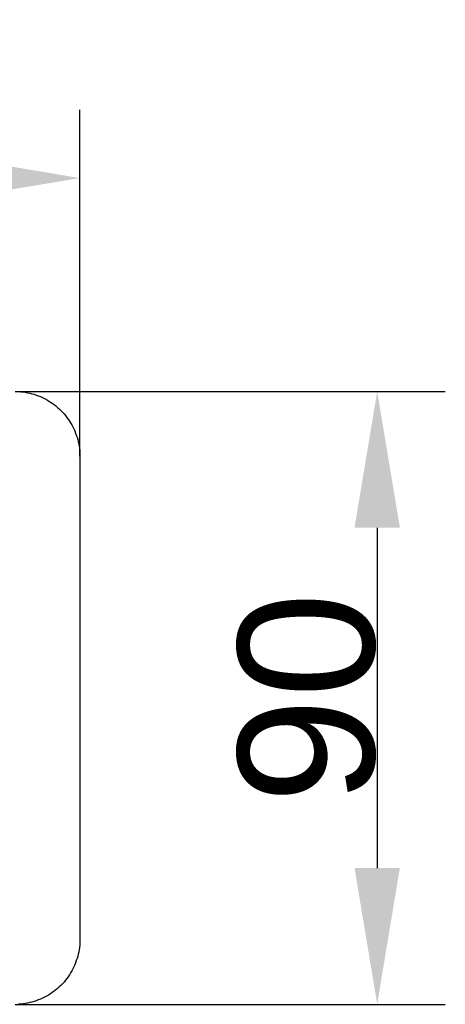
# Model space of a CAD drawing. Header units: millimetres. Extents: x 580 to 2065, y -13 to 1037.
# Tile 8 of 10: x 1314 to 1376, y 593 to 738. Entities that reach past the tile are written whole.
import ezdxf

# ---------------------------------------------------------------- set-up
doc = ezdxf.new("R2010")
doc.units = ezdxf.units.MM
doc.header["$LTSCALE"] = 0.1
doc.layers.add('DEFAULT', color=7, linetype='Continuous')
doc.layers.add('OUTLINE', color=2, linetype='Continuous')
doc.styles.add('ARIAL', font='arial_0.ttf')
doc.dimstyles.new('DIMENSION STYLE 01', dxfattribs={"dimtxt": 20, "dimasz": 20, "dimexe": 10, "dimexo": 0.5, "dimgap": 0.09, "dimtad": 1, "dimtoh": 1, "dimdec": 0, "dimzin": 0, "dimdsep": 46, "dimtxsty": 'ARIAL', "dimcen": 0.5, "dimadec": 1, "dimazin": 0, "dimtfac": 1, "dimtdec": 4, "dimtofl": 0, "dimtmove": 0, "dimatfit": 3, "dimfxl": 1, "dimtolj": 1, "dimtzin": 0, "dimarcsym": 0})

# ---------------------------------------------------------------- blocks, each defined once
blk = doc.blocks.new('*D251')
at = {"layer": 'DEFAULT', "color": 0, "lineweight": -2, "transparency": 16777216}
for p, q in [((1200.5, 673.66), (1200.5, 724.51)), ((1322.5, 673.66), (1322.5, 724.51)), ((1220.5, 714.51), (1302.5, 714.51))]:
    blk.add_line(p, q, dxfattribs=at)
at = {"layer": 'DEFAULT', "color": 0, "transparency": 16777216}
for points in [[(1220.5, 717.85), (1220.5, 711.18), (1200.5, 714.51)], [(1302.5, 717.85), (1302.5, 711.18), (1322.5, 714.51)]]:
    blk.add_solid(points, dxfattribs=at)
at = {"layer": 'Defpoints', "color": 0, "transparency": 16777216}
for p in [(1322.5, 714.51), (1200.5, 673.16), (1322.5, 673.16)]:
    blk.add_point(p, dxfattribs=at)
at = {"layer": 'DEFAULT', "color": 0, "transparency": 16777216, "insert": (1261.5, 724.65), "char_height": 20, "attachment_point": 5, "style": 'ARIAL'}
blk.add_mtext('\\A1;122', dxfattribs=at)
blk = doc.blocks.new('*D252')
at = {"layer": 'DEFAULT', "color": 0, "lineweight": -2, "transparency": 16777216}
for p, q in [((1313, 683.16), (1376.15, 683.16)), ((1366.15, 663.16), (1366.15, 613.16)), ((1313, 593.16), (1376.15, 593.16))]:
    blk.add_line(p, q, dxfattribs=at)
at = {"layer": 'DEFAULT', "color": 0, "transparency": 16777216}
for points in [[(1362.82, 663.16), (1369.48, 663.16), (1366.15, 683.16)], [(1362.82, 613.16), (1369.48, 613.16), (1366.15, 593.16)]]:
    blk.add_solid(points, dxfattribs=at)
at = {"layer": 'Defpoints', "color": 0, "transparency": 16777216}
for p in [(1312.5, 683.16), (1312.5, 593.16), (1366.15, 593.16)]:
    blk.add_point(p, dxfattribs=at)
at = {"layer": 'DEFAULT', "color": 0, "transparency": 16777216, "insert": (1355.85, 638.16), "char_height": 20, "attachment_point": 5, "rotation": 90, "style": 'ARIAL'}
blk.add_mtext('\\A1;90', dxfattribs=at)

msp = doc.modelspace()

# ---------------------------------------------------------------- linework, layer by layer
at = {"layer": 'OUTLINE'}
for p, q in [((1313.5, 683.16), (1313.83, 683.13)), ((1313.83, 683.13), (1314.16, 683.1)), ((1314.16, 683.1), (1314.49, 683.05)), ((1314.49, 683.05), (1314.81, 682.99)), ((1314.81, 682.99), (1315.14, 682.92)), ((1315.14, 682.92), (1315.46, 682.84)), ((1315.46, 682.84), (1315.78, 682.75)), ((1315.78, 682.75), (1316.09, 682.64)), ((1316.09, 682.64), (1316.4, 682.53)), ((1316.4, 682.53), (1316.71, 682.41)), ((1316.71, 682.41), (1317.01, 682.27)), ((1317.01, 682.27), (1317.31, 682.12)), ((1317.31, 682.12), (1317.6, 681.97)), ((1317.6, 681.97), (1317.89, 681.8)), ((1317.89, 681.8), (1318.17, 681.62)), ((1318.17, 681.62), (1318.45, 681.44)), ((1318.45, 681.44), (1318.71, 681.24)), ((1318.71, 681.24), (1318.97, 681.04)), ((1318.97, 681.04), (1319.23, 680.83)), ((1319.23, 680.83), (1319.47, 680.6)), ((1319.47, 680.6), (1319.71, 680.37)), ((1319.71, 680.37), (1319.94, 680.14)), ((1319.94, 680.14), (1320.17, 679.89)), ((1320.17, 679.89), (1320.38, 679.64)), ((1320.38, 679.64), (1320.58, 679.37)), ((1320.58, 679.37), (1320.78, 679.11)), ((1320.78, 679.11), (1320.96, 678.83)), ((1320.96, 678.83), (1321.14, 678.55)), ((1321.14, 678.55), (1321.31, 678.26)), ((1321.31, 678.26), (1321.46, 677.97)), ((1321.46, 677.97), (1321.61, 677.67)), ((1321.61, 677.67), (1321.74, 677.37)), ((1321.74, 677.37), (1321.87, 677.06)), ((1321.87, 677.06), (1321.98, 676.75)), ((1321.98, 676.75), (1322.09, 676.44)), ((1322.09, 676.44), (1322.18, 676.12)), ((1322.18, 676.12), (1322.26, 675.8)), ((1322.26, 675.8), (1322.33, 675.47)), ((1322.33, 675.47), (1322.39, 675.15)), ((1322.39, 675.15), (1322.44, 674.82)), ((1322.44, 674.82), (1322.47, 674.49)), ((1322.47, 674.49), (1322.5, 674.16)), ((1322.5, 674.16), (1322.51, 673.83)), ((1322.51, 673.5), (1322.5, 673.16)), ((1322.5, 673.16), (1322.5, 603.16)), ((1322.51, 673.83), (1322.51, 673.5)), ((1322.5, 603.16), (1322.51, 602.83)), ((1322.47, 601.84), (1322.44, 601.51)), ((1322.5, 602.17), (1322.47, 601.84)), ((1322.51, 602.5), (1322.5, 602.17)), ((1322.51, 602.83), (1322.51, 602.5)), ((1322.18, 600.21), (1322.09, 599.89)), ((1322.26, 600.53), (1322.18, 600.21)), ((1322.33, 600.86), (1322.26, 600.53)), ((1322.39, 601.18), (1322.33, 600.86)), ((1322.44, 601.51), (1322.39, 601.18)), ((1321.74, 598.96), (1321.61, 598.66)), ((1321.87, 599.26), (1321.74, 598.96)), ((1321.98, 599.58), (1321.87, 599.26)), ((1322.09, 599.89), (1321.98, 599.58)), ((1320.78, 597.22), (1320.58, 596.95)), ((1320.96, 597.5), (1320.78, 597.22)), ((1321.14, 597.78), (1320.96, 597.5)), ((1321.31, 598.06), (1321.14, 597.78)), ((1321.46, 598.36), (1321.31, 598.06)), ((1321.61, 598.66), (1321.46, 598.36)), ((1319.71, 595.95), (1319.47, 595.72)), ((1319.94, 596.19), (1319.71, 595.95)), ((1320.17, 596.44), (1319.94, 596.19)), ((1320.38, 596.69), (1320.17, 596.44)), ((1320.58, 596.95), (1320.38, 596.69)), ((1317.6, 594.36), (1317.31, 594.2)), ((1317.89, 594.53), (1317.6, 594.36)), ((1318.17, 594.7), (1317.89, 594.53)), ((1318.45, 594.89), (1318.17, 594.7)), ((1318.71, 595.08), (1318.45, 594.89)), ((1318.97, 595.29), (1318.71, 595.08)), ((1319.23, 595.5), (1318.97, 595.29)), ((1319.47, 595.72), (1319.23, 595.5)), ((1313.83, 593.19), (1313.5, 593.17)), ((1314.16, 593.23), (1313.83, 593.19)), ((1314.49, 593.28), (1314.16, 593.23)), ((1314.81, 593.34), (1314.49, 593.28)), ((1315.14, 593.41), (1314.81, 593.34)), ((1315.46, 593.49), (1315.14, 593.41)), ((1315.78, 593.58), (1315.46, 593.49)), ((1316.09, 593.68), (1315.78, 593.58)), ((1316.4, 593.8), (1316.09, 593.68)), ((1316.71, 593.92), (1316.4, 593.8)), ((1317.01, 594.06), (1316.71, 593.92)), ((1317.31, 594.2), (1317.01, 594.06))]:
    msp.add_line(p, q, dxfattribs=at)

# ---------------------------------------------------------------- dimensions: what is measured, and where the dimension line sits
at = {"layer": 'DEFAULT'}
dim = msp.add_linear_dim(base=(1322.5, 714.51), p1=(1200.5, 673.16), p2=(1322.5, 673.16), dimstyle='DIMENSION STYLE 01', dxfattribs=at)
dim.commit()
dim.dimension.update_dxf_attribs({"geometry": '*D251', "text_midpoint": (1261.5, 724.65)})
dim = msp.add_linear_dim(base=(1366.15, 593.16), p1=(1312.5, 683.16), p2=(1312.5, 593.16), angle=90, dimstyle='DIMENSION STYLE 01', dxfattribs=at)
dim.commit()
dim.dimension.update_dxf_attribs({"geometry": '*D252', "text_midpoint": (1355.85, 638.16)})

doc.saveas('drawing.dxf')
